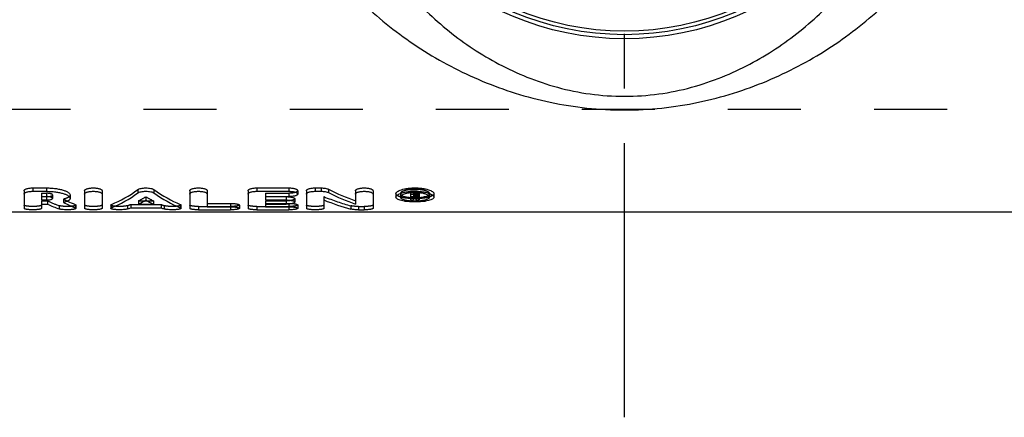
# Model space of a CAD drawing. Header units: millimetres. Extents: x 396 to 604, y 447 to 553.
# Tile 2 of 4: x 446 to 534, y 447 to 482. Entities that reach past the tile are written whole.
import ezdxf

# ---------------------------------------------------------------- set-up
doc = ezdxf.new("R2010")
doc.units = ezdxf.units.MM
doc.header["$LTSCALE"] = 65.185185
doc.linetypes.add('CENTER', pattern=[0.6, 0.375, -0.075, 0.075, -0.075])
doc.linetypes.add('HIDDEN', pattern=[0.2, 0.1, -0.1])
for name, color, linetype in [('ACHSEN_S', 7, 'CONTINUOUS'), ('KOERPER', 7, 'CONTINUOUS'), ('KONST.EL_MIT_GEO', 7, 'CONTINUOUS')]:
    doc.layers.add(name, color=color, linetype=linetype)

msp = doc.modelspace()

# ---------------------------------------------------------------- linework, layer by layer
at = {"layer": 'ACHSEN_S', "color": 2, "linetype": 'CENTER'}
msp.add_line((500, 447), (500, 553), dxfattribs=at)
at = {"layer": 'KOERPER', "color": 8, "linetype": 'HIDDEN'}
msp.add_line((404.941, 474.5), (595.059, 474.5), dxfattribs=at)
at = {"layer": 'KOERPER', "color": 7, "linetype": 'Continuous'}
msp.add_line((574, 465.3), (426, 465.3), dxfattribs=at)
at = {"layer": 'KONST.EL_MIT_GEO', "color": 8, "linetype": 'HIDDEN'}
for p, q in [((404.941, 474.5), (595.059, 474.5)), ((447.986, 466.985), (447.986, 466.686)), ((447.986, 466.985), (448.419, 466.985)), ((448.419, 466.985), (448.419, 466.686)), ((448.972, 466.831), (448.972, 466.532)), ((457.298, 466.671), (457.298, 466.373)), ((467.979, 466.985), (467.979, 466.686)), ((467.979, 466.985), (470.062, 466.985)), ((470.062, 466.985), (470.062, 466.686)), ((473.186, 466.683), (473.186, 466.385)), ((480.004, 466.948), (480.004, 466.649)), ((480.914, 467.215), (481.239, 467.215)), ((480.914, 467.215), (480.914, 467.017)), ((480.914, 466.7), (481.174, 466.7)), ((481.17, 466.602), (481.174, 466.602)), ((481.174, 467.137), (481.239, 467.137)), ((481.174, 467.137), (481.174, 466.837)), ((481.174, 466.979), (481.239, 466.979)), ((481.174, 466.905), (481.255, 466.905)), ((481.174, 466.68), (481.174, 466.607)), ((481.239, 467.215), (481.239, 467.036)), ((481.239, 466.916), (481.239, 466.837)), ((481.255, 466.905), (481.255, 466.607)), ((481.424, 466.7), (481.691, 466.7)), ((481.424, 466.7), (481.424, 466.403)), ((481.435, 467.079), (481.435, 466.78)), ((481.503, 466.929), (481.503, 466.63)), ((481.695, 467.079), (481.695, 467.018)), ((482.608, 466.948), (482.608, 466.649)), ((447.986, 466.31), (447.986, 466.013)), ((447.986, 466.31), (448.52, 466.31)), ((448.52, 466.31), (448.52, 466.013)), ((449.554, 465.88), (449.554, 465.583)), ((449.942, 466.458), (449.942, 466.16)), ((455.664, 465.882), (455.664, 465.586)), ((455.946, 465.994), (455.946, 465.698)), ((455.946, 465.994), (458.65, 465.994)), ((456.633, 466.31), (456.633, 466.013)), ((456.633, 466.31), (457.188, 466.31)), ((457.407, 466.31), (457.962, 466.31)), ((457.962, 466.31), (457.962, 466.013)), ((458.65, 465.994), (458.65, 465.698)), ((458.931, 465.882), (458.931, 465.586)), ((461.99, 465.807), (461.99, 465.51)), ((461.99, 465.807), (464.854, 465.807)), ((464.854, 465.784), (464.854, 465.51)), ((467.197, 465.807), (467.197, 465.51)), ((467.197, 465.807), (470.062, 465.807)), ((467.979, 466.31), (467.979, 466.013)), ((467.979, 466.31), (469.801, 466.31)), ((467.979, 466.08), (470.062, 466.08)), ((469.801, 466.31), (469.801, 466.013)), ((470.062, 466.08), (470.062, 466.023)), ((470.062, 465.784), (470.062, 465.51)), ((475.599, 465.866), (475.599, 465.569)), ((476.261, 465.807), (476.782, 465.807)), ((476.261, 465.807), (476.261, 465.51)), ((476.782, 465.807), (476.782, 465.51))]:
    msp.add_line(p, q, dxfattribs=at)
at = {"layer": 'KONST.EL_MIT_GEO', "color": 7, "linetype": 'Continuous'}
for p, q in [((447.205, 467.461), (447.205, 467.161)), ((447.205, 467.461), (448.419, 467.461)), ((448.419, 467.461), (448.419, 467.161)), ((467.197, 467.461), (467.197, 467.161)), ((467.197, 467.461), (470.062, 467.461)), ((470.062, 467.461), (470.062, 467.161)), ((472.405, 467.461), (472.926, 467.461)), ((472.405, 467.461), (472.405, 467.161)), ((472.926, 467.461), (472.926, 467.161)), ((446.424, 467.216), (446.424, 465.64)), ((447.205, 467.161), (448.419, 467.161)), ((447.986, 466.686), (447.986, 466.386)), ((447.986, 466.686), (448.419, 466.686)), ((447.986, 466.684), (448.419, 466.684)), ((448.419, 466.684), (448.419, 466.386)), ((450.534, 466.831), (450.534, 466.532)), ((451.825, 467.216), (451.825, 465.64)), ((453.387, 467.216), (453.387, 465.64)), ((456.583, 467.313), (456.583, 467.013)), ((458.013, 467.313), (458.013, 467.013)), ((461.209, 467.216), (461.209, 465.64)), ((462.771, 467.216), (462.771, 465.784)), ((466.416, 467.216), (466.416, 465.64)), ((467.197, 467.161), (470.062, 467.161)), ((467.979, 466.686), (467.979, 466.386)), ((467.979, 466.686), (470.062, 466.686)), ((467.979, 466.684), (469.801, 466.684)), ((469.801, 466.684), (469.801, 466.386)), ((470.843, 467.216), (470.843, 466.916)), ((471.624, 467.216), (471.624, 465.64)), ((472.405, 467.161), (472.926, 467.161)), ((473.588, 467.344), (473.588, 467.044)), ((476.001, 467.216), (476.001, 466.013)), ((477.563, 467.216), (477.563, 465.64)), ((479.612, 466.948), (479.612, 466.649)), ((479.612, 466.649), (479.613, 466.66)), ((480.005, 466.66), (480.004, 466.649)), ((480.914, 467.017), (480.914, 466.403)), ((480.914, 466.916), (481.239, 466.916)), ((481.174, 466.837), (481.239, 466.837)), ((481.174, 466.837), (481.174, 466.68)), ((481.174, 466.68), (481.239, 466.68)), ((481.174, 466.607), (481.255, 466.607)), ((481.174, 466.607), (481.174, 466.403)), ((481.239, 467.036), (481.239, 466.916)), ((481.239, 466.837), (481.239, 466.68)), ((481.248, 466.601), (481.255, 466.601)), ((481.255, 466.601), (481.26, 466.601)), ((481.435, 466.78), (481.435, 466.736)), ((481.693, 467.018), (481.691, 467.018)), ((481.691, 466.7), (481.691, 466.403)), ((481.695, 467.018), (481.695, 466.736)), ((482.608, 466.649), (482.607, 466.66)), ((483, 466.948), (483, 466.649)), ((483, 466.66), (483, 466.649)), ((447.986, 466.386), (448.419, 466.386)), ((447.986, 466.013), (447.986, 465.64)), ((447.986, 466.013), (448.52, 466.013)), ((450.97, 465.995), (450.97, 465.699)), ((451.043, 465.936), (451.043, 465.64)), ((454.168, 465.936), (454.168, 465.64)), ((454.234, 465.992), (454.234, 465.696)), ((455.946, 465.698), (458.65, 465.698)), ((456.633, 466.013), (457.962, 466.013)), ((457.188, 466.31), (457.407, 466.31)), ((460.361, 465.992), (460.361, 465.696)), ((460.428, 465.936), (460.428, 465.64)), ((462.771, 466.08), (464.854, 466.08)), ((462.771, 465.784), (464.854, 465.784)), ((464.854, 466.08), (464.854, 465.784)), ((465.635, 465.936), (465.635, 465.64)), ((467.979, 466.386), (469.801, 466.386)), ((467.979, 466.013), (467.979, 465.784)), ((467.979, 466.013), (469.801, 466.013)), ((467.979, 465.784), (470.062, 465.784)), ((470.062, 466.023), (470.062, 465.784)), ((470.582, 466.489), (470.582, 466.192)), ((470.843, 465.936), (470.843, 465.64)), ((473.186, 466.385), (473.186, 465.64)), ((480.914, 466.403), (481.174, 466.403)), ((481.424, 466.403), (481.691, 466.403)), ((461.99, 465.51), (464.854, 465.51)), ((467.197, 465.51), (470.062, 465.51)), ((476.261, 465.51), (476.782, 465.51))]:
    msp.add_line(p, q, dxfattribs=at)
for radius in [25.685, 25.319, 25]:
    msp.add_circle((500, 506.45), radius, dxfattribs=at)
for centre, radius, start, end in [((448.419, 468.822), 2.138, 270.00002, 270.55416), ((448.419, 468.803), 2.119, 270.55186, 271.80664), ((480.108, 466.649), 0.103, 180.01936, 186.5313), ((481.306, 471.75), 5.15, 268.53962, 269.35725), ((481.307, 462.93), 4.106, 88.21733, 88.38054), ((481.316, 463.12), 3.916, 84.50292, 88.26004), ((482.505, 466.649), 0.103, 353.4687, 359.98064)]:
    msp.add_arc(centre, radius, start, end, dxfattribs=at)
at = {"layer": 'KONST.EL_MIT_GEO', "color": 8, "linetype": 'HIDDEN'}
for centre, radius, start, end in [((481.292, 471.389), 4.788, 265.46915, 268.54108), ((481.418, 467.035), 0.0164, 356.80866, 359.99886)]:
    msp.add_arc(centre, radius, start, end, dxfattribs=at)
at = {"layer": 'KONST.EL_MIT_GEO', "color": 7, "linetype": 'Continuous'}
for centre, major_axis, ratio, start_param, end_param in [((453.752, 506.45), (3.485, 41.122), 0.432073, -2.921282, -2.790927), ((453.752, 506.45), (3.51, 41.422), 0.432073, -2.921475, -2.792073), ((460.844, 506.45), (-3.485, 41.122), 0.432073, -3.492258, -3.361903), ((460.844, 506.45), (-3.51, 41.422), 0.432073, -3.491113, -3.36171), ((477.67, 506.45), (-6.409, 40.965), 0.60788, -3.552917, -3.458462), ((477.67, 506.45), (-6.455, 41.264), 0.60788, -3.551753, -3.457991), ((482.376, 506.45), (-1.51, 41.449), 0.218689, -3.428917, -3.410437), ((482.643, 506.45), (-1.51, 41.449), 0.218689, -3.43096, -3.410437), ((482.643, 506.45), (-1.499, 41.149), 0.218689, -3.411881, -3.411196), ((449.765, 506.45), (-3.827, 41.413), 0.457482, -3.40536, -3.351808), ((451.488, 506.45), (-3.827, 41.413), 0.457482, -3.421023, -3.36774), ((451.488, 506.45), (-3.8, 41.113), 0.457482, -3.40279, -3.367936), ((455.459, 506.45), (3.51, 41.422), 0.432073, -2.936657, -2.921212), ((455.459, 506.45), (3.51, 41.422), 0.432073, -2.883481, -2.846912), ((459.137, 506.45), (-3.51, 41.422), 0.432073, -3.436273, -3.399705), ((459.137, 506.45), (-3.51, 41.422), 0.432073, -3.361973, -3.346528), ((475.828, 506.45), (-6.455, 41.264), 0.60788, -3.495669, -3.402345)]:
    msp.add_ellipse(centre, major_axis=major_axis, ratio=ratio, start_param=start_param, end_param=end_param, dxfattribs=at)
at = {"layer": 'KONST.EL_MIT_GEO', "color": 8, "linetype": 'HIDDEN'}
for centre, major_axis, ratio, start_param, end_param in [((455.459, 506.45), (3.485, 41.122), 0.432073, -2.88301, -2.846174), ((459.137, 506.45), (-3.485, 41.122), 0.432073, -3.437012, -3.400175), ((475.828, 506.45), (-6.409, 40.965), 0.60788, -3.496417, -3.40241), ((482.376, 506.45), (-1.499, 41.149), 0.218689, -3.429813, -3.411196), ((482.643, 506.45), (-1.499, 41.149), 0.218689, 2.851314, 2.871304), ((449.765, 506.45), (-3.8, 41.113), 0.457482, -3.40583, -3.351888), ((451.488, 506.45), (-3.8, 41.113), 0.457482, -3.421609, -3.40279), ((455.459, 506.45), (3.485, 41.122), 0.432073, -2.936575, -2.921018), ((459.137, 506.45), (-3.485, 41.122), 0.432073, -3.362168, -3.34661)]:
    msp.add_ellipse(centre, major_axis=major_axis, ratio=ratio, start_param=start_param, end_param=end_param, dxfattribs=at)
at = {"layer": 'KONST.EL_MIT_GEO', "color": 7, "linetype": 'Continuous'}
for points, knots in [([(466.706, 506.45), (466.706, 505.33), (466.834, 503.096), (467.402, 499.806), (468.32, 496.634), (469.556, 493.623), (471.073, 490.8), (472.834, 488.181), (474.809, 485.774), (477.689, 482.856), (481.755, 479.708), (486.331, 477.3), (490.268, 475.863), (493.4, 475.045), (496.661, 474.532), (500, 474.356), (503.339, 474.532), (506.6, 475.045), (509.732, 475.863), (513.669, 477.3), (518.245, 479.708), (522.311, 482.856), (525.191, 485.774), (527.166, 488.181), (528.927, 490.8), (530.444, 493.623), (531.68, 496.634), (532.598, 499.806), (533.166, 503.096), (533.294, 505.33), (533.294, 506.45)], [0, 0, 0, 0, 0.032871, 0.065534, 0.097821, 0.12963, 0.160928, 0.19174, 0.222138, 0.252227, 0.311958, 0.372303, 0.403221, 0.434842, 0.467181, 0.5, 0.532819, 0.565158, 0.596779, 0.627697, 0.688042, 0.747773, 0.777862, 0.80826, 0.839072, 0.87037, 0.902179, 0.934466, 0.967129, 1, 1, 1, 1]), ([(472.596, 506.45), (472.596, 505.421), (472.693, 503.37), (473.121, 500.344), (473.816, 497.415), (475.052, 493.735), (477.13, 489.504), (480.373, 485.06), (484.251, 481.318), (487.998, 478.831), (491.315, 477.288), (494.038, 476.372), (496.956, 475.773), (500, 475.563), (503.044, 475.773), (505.962, 476.372), (508.685, 477.288), (512.002, 478.831), (515.749, 481.318), (519.627, 485.06), (522.87, 489.504), (524.948, 493.735), (526.184, 497.415), (526.879, 500.344), (527.307, 503.37), (527.404, 505.421), (527.404, 506.45)], [0, 0, 0, 0, 0.033902, 0.067502, 0.100551, 0.132895, 0.195234, 0.254958, 0.313233, 0.371867, 0.402145, 0.433538, 0.466263, 0.5, 0.533737, 0.566462, 0.597855, 0.628133, 0.686767, 0.745042, 0.804766, 0.867105, 0.899449, 0.932498, 0.966098, 1, 1, 1, 1]), ([(446.424, 467.216), (446.424, 467.232), (446.434, 467.258), (446.458, 467.287), (446.495, 467.319), (446.56, 467.355), (446.657, 467.391), (446.774, 467.421), (446.908, 467.444), (447.054, 467.458), (447.154, 467.461), (447.205, 467.461)], [0, 0, 0, 0, 0.056794, 0.091001, 0.130537, 0.22727, 0.34786, 0.489991, 0.649645, 0.821637, 1, 1, 1, 1]), ([(448.419, 467.461), (448.557, 467.461), (448.829, 467.453), (449.223, 467.415), (449.585, 467.354), (449.86, 467.285), (450.053, 467.22), (450.176, 467.17), (450.283, 467.117), (450.422, 467.032), (450.534, 466.924), (450.534, 466.831)], [0, 0, 0, 0, 0.180555, 0.354675, 0.516305, 0.660119, 0.72398, 0.781892, 0.833559, 0.878843, 1, 1, 1, 1]), ([(451.825, 467.216), (451.825, 467.232), (451.834, 467.258), (451.858, 467.287), (451.896, 467.319), (451.96, 467.355), (452.057, 467.391), (452.174, 467.421), (452.309, 467.444), (452.454, 467.458), (452.606, 467.463), (452.757, 467.458), (452.903, 467.444), (453.037, 467.421), (453.154, 467.391), (453.251, 467.355), (453.316, 467.319), (453.353, 467.287), (453.377, 467.258), (453.387, 467.232), (453.387, 467.216)], [0, 0, 0, 0, 0.028397, 0.045501, 0.065269, 0.113635, 0.17393, 0.244996, 0.324822, 0.410818, 0.5, 0.589182, 0.675178, 0.755004, 0.82607, 0.886365, 0.934731, 0.954499, 0.971603, 1, 1, 1, 1]), ([(456.583, 467.313), (456.599, 467.325), (456.638, 467.347), (456.733, 467.387), (456.88, 467.426), (457.08, 467.455), (457.298, 467.465), (457.516, 467.455), (457.716, 467.426), (457.863, 467.387), (457.958, 467.347), (457.996, 467.325), (458.013, 467.313)], [0, 0, 0, 0, 0.041295, 0.090154, 0.208544, 0.34849, 0.5, 0.65151, 0.791456, 0.909846, 0.958705, 1, 1, 1, 1]), ([(461.209, 467.216), (461.209, 467.232), (461.218, 467.258), (461.242, 467.287), (461.28, 467.319), (461.345, 467.355), (461.441, 467.391), (461.559, 467.421), (461.693, 467.444), (461.838, 467.458), (461.99, 467.463), (462.141, 467.458), (462.287, 467.444), (462.421, 467.421), (462.539, 467.391), (462.635, 467.355), (462.7, 467.319), (462.737, 467.287), (462.761, 467.258), (462.771, 467.232), (462.771, 467.216)], [0, 0, 0, 0, 0.028397, 0.045501, 0.065269, 0.113635, 0.17393, 0.244996, 0.324822, 0.410818, 0.5, 0.589182, 0.675178, 0.755004, 0.82607, 0.886365, 0.934731, 0.954499, 0.971603, 1, 1, 1, 1]), ([(466.416, 467.216), (466.416, 467.232), (466.426, 467.258), (466.45, 467.287), (466.487, 467.319), (466.552, 467.355), (466.649, 467.391), (466.766, 467.421), (466.9, 467.444), (467.046, 467.458), (467.146, 467.461), (467.197, 467.461)], [0, 0, 0, 0, 0.056794, 0.091001, 0.130537, 0.22727, 0.34786, 0.489991, 0.649645, 0.821637, 1, 1, 1, 1]), ([(470.062, 467.461), (470.113, 467.461), (470.213, 467.458), (470.359, 467.444), (470.493, 467.421), (470.61, 467.391), (470.707, 467.355), (470.772, 467.319), (470.809, 467.287), (470.833, 467.258), (470.843, 467.232), (470.843, 467.216)], [0, 0, 0, 0, 0.178364, 0.350356, 0.51001, 0.652141, 0.772731, 0.869463, 0.908999, 0.943207, 1, 1, 1, 1]), ([(471.624, 467.216), (471.624, 467.232), (471.634, 467.258), (471.658, 467.287), (471.695, 467.319), (471.76, 467.355), (471.856, 467.391), (471.974, 467.421), (472.108, 467.444), (472.253, 467.458), (472.354, 467.461), (472.405, 467.461)], [0, 0, 0, 0, 0.056794, 0.091001, 0.130537, 0.22727, 0.34786, 0.489991, 0.649645, 0.821637, 1, 1, 1, 1]), ([(472.926, 467.461), (472.991, 467.461), (473.118, 467.456), (473.299, 467.434), (473.455, 467.398), (473.548, 467.364), (473.588, 467.344)], [0, 0, 0, 0, 0.289893, 0.562776, 0.803405, 1, 1, 1, 1]), ([(476.001, 467.216), (476.001, 467.232), (476.01, 467.258), (476.034, 467.287), (476.072, 467.319), (476.137, 467.355), (476.233, 467.391), (476.351, 467.421), (476.485, 467.444), (476.63, 467.458), (476.782, 467.463), (476.933, 467.458), (477.079, 467.444), (477.213, 467.421), (477.331, 467.391), (477.427, 467.355), (477.492, 467.319), (477.529, 467.287), (477.553, 467.258), (477.563, 467.232), (477.563, 467.216)], [0, 0, 0, 0, 0.028397, 0.045501, 0.065269, 0.113635, 0.17393, 0.244996, 0.324822, 0.410818, 0.5, 0.589182, 0.675178, 0.755004, 0.82607, 0.886365, 0.934731, 0.954499, 0.971603, 1, 1, 1, 1]), ([(479.612, 466.948), (479.612, 466.964), (479.618, 466.997), (479.644, 467.046), (479.686, 467.093), (479.767, 467.159), (479.908, 467.234), (480.117, 467.311), (480.372, 467.375), (480.662, 467.424), (480.978, 467.455), (481.306, 467.465), (481.634, 467.455), (481.95, 467.424), (482.24, 467.375), (482.495, 467.311), (482.704, 467.234), (482.845, 467.159), (482.926, 467.093), (482.968, 467.046), (482.994, 466.997), (483, 466.964), (483, 466.948)], [0, 0, 0, 0, 0.012891, 0.027227, 0.043902, 0.063421, 0.111681, 0.172181, 0.243609, 0.323872, 0.410337, 0.5, 0.589663, 0.676128, 0.756391, 0.827819, 0.888319, 0.936579, 0.956098, 0.972773, 0.987109, 1, 1, 1, 1]), ([(446.424, 466.916), (446.424, 466.932), (446.434, 466.958), (446.458, 466.987), (446.495, 467.019), (446.56, 467.055), (446.657, 467.091), (446.774, 467.121), (446.908, 467.144), (447.054, 467.158), (447.154, 467.161), (447.205, 467.161)], [0, 0, 0, 0, 0.056642, 0.090795, 0.130293, 0.226994, 0.347597, 0.489772, 0.64949, 0.821557, 1, 1, 1, 1]), ([(448.419, 467.161), (448.557, 467.161), (448.829, 467.152), (449.222, 467.114), (449.585, 467.054), (449.86, 466.985), (450.053, 466.92), (450.176, 466.871), (450.283, 466.818), (450.422, 466.733), (450.534, 466.625), (450.534, 466.532)], [0, 0, 0, 0, 0.180625, 0.354809, 0.516494, 0.660343, 0.724213, 0.782125, 0.833783, 0.879047, 1, 1, 1, 1]), ([(448.972, 466.532), (448.972, 466.556), (448.943, 466.584), (448.906, 466.605), (448.867, 466.623), (448.807, 466.643), (448.723, 466.661), (448.593, 466.681), (448.49, 466.686), (448.419, 466.686)], [0, 0, 0, 0, 0.119578, 0.164458, 0.215819, 0.337287, 0.481342, 0.643603, 1, 1, 1, 1]), ([(451.825, 466.916), (451.825, 466.932), (451.834, 466.958), (451.858, 466.987), (451.896, 467.019), (451.96, 467.055), (452.057, 467.091), (452.175, 467.121), (452.309, 467.144), (452.454, 467.158), (452.606, 467.163), (452.757, 467.158), (452.903, 467.144), (453.037, 467.121), (453.154, 467.091), (453.251, 467.055), (453.316, 467.019), (453.353, 466.987), (453.377, 466.958), (453.387, 466.932), (453.387, 466.916)], [0, 0, 0, 0, 0.028321, 0.045397, 0.065146, 0.113497, 0.173798, 0.244886, 0.324745, 0.410778, 0.5, 0.589222, 0.675255, 0.755114, 0.826202, 0.886503, 0.934854, 0.954603, 0.971679, 1, 1, 1, 1]), ([(456.583, 467.013), (456.599, 467.025), (456.638, 467.047), (456.733, 467.087), (456.88, 467.126), (457.08, 467.154), (457.298, 467.164), (457.516, 467.154), (457.716, 467.126), (457.863, 467.087), (457.958, 467.047), (457.996, 467.025), (458.013, 467.013)], [0, 0, 0, 0, 0.041268, 0.090113, 0.208502, 0.348466, 0.5, 0.651534, 0.791498, 0.909887, 0.958732, 1, 1, 1, 1]), ([(461.209, 466.916), (461.209, 466.932), (461.218, 466.958), (461.242, 466.987), (461.28, 467.019), (461.345, 467.055), (461.441, 467.091), (461.559, 467.121), (461.693, 467.144), (461.838, 467.158), (461.99, 467.163), (462.141, 467.158), (462.287, 467.144), (462.421, 467.121), (462.538, 467.091), (462.635, 467.055), (462.7, 467.019), (462.737, 466.987), (462.761, 466.958), (462.771, 466.932), (462.771, 466.916)], [0, 0, 0, 0, 0.028321, 0.045397, 0.065146, 0.113497, 0.173798, 0.244886, 0.324745, 0.410778, 0.5, 0.589222, 0.675255, 0.755114, 0.826202, 0.886503, 0.934854, 0.954603, 0.971679, 1, 1, 1, 1]), ([(466.416, 466.916), (466.416, 466.932), (466.426, 466.958), (466.45, 466.987), (466.487, 467.019), (466.552, 467.055), (466.649, 467.091), (466.766, 467.121), (466.9, 467.144), (467.046, 467.158), (467.146, 467.161), (467.197, 467.161)], [0, 0, 0, 0, 0.056642, 0.090795, 0.130293, 0.226994, 0.347597, 0.489772, 0.64949, 0.821557, 1, 1, 1, 1]), ([(469.801, 466.684), (469.823, 466.684), (469.909, 466.683), (469.995, 466.678), (470.059, 466.673)], [0, 0, 0, 0, 0.25425, 1, 1, 1, 1]), ([(470.059, 466.673), (470.096, 466.669), (470.167, 466.661), (470.268, 466.645), (470.358, 466.625), (470.435, 466.603), (470.497, 466.578), (470.543, 466.551), (470.573, 466.523), (470.582, 466.5), (470.582, 466.489)], [0, 0, 0, 0, 0.192622, 0.371028, 0.531483, 0.670868, 0.786911, 0.87862, 0.947397, 1, 1, 1, 1]), ([(470.062, 467.161), (470.113, 467.161), (470.213, 467.158), (470.359, 467.144), (470.493, 467.121), (470.61, 467.091), (470.707, 467.055), (470.772, 467.019), (470.809, 466.987), (470.833, 466.958), (470.843, 466.932), (470.843, 466.916)], [0, 0, 0, 0, 0.178444, 0.350511, 0.510229, 0.652404, 0.773007, 0.869708, 0.909205, 0.943359, 1, 1, 1, 1]), ([(470.843, 466.916), (470.843, 466.908), (470.84, 466.892), (470.828, 466.869), (470.809, 466.846), (470.772, 466.816), (470.707, 466.782), (470.61, 466.749), (470.492, 466.722), (470.358, 466.701), (470.213, 466.689), (470.113, 466.686), (470.062, 466.686)], [0, 0, 0, 0, 0.027318, 0.056895, 0.090607, 0.129627, 0.225526, 0.345743, 0.48798, 0.648113, 0.820818, 1, 1, 1, 1]), ([(471.624, 466.916), (471.624, 466.932), (471.634, 466.958), (471.658, 466.987), (471.695, 467.019), (471.76, 467.055), (471.856, 467.091), (471.974, 467.121), (472.108, 467.144), (472.253, 467.158), (472.354, 467.161), (472.405, 467.161)], [0, 0, 0, 0, 0.056642, 0.090795, 0.130293, 0.226994, 0.347597, 0.489772, 0.64949, 0.821557, 1, 1, 1, 1]), ([(472.926, 467.161), (472.991, 467.161), (473.118, 467.156), (473.299, 467.133), (473.455, 467.098), (473.548, 467.064), (473.588, 467.044)], [0, 0, 0, 0, 0.289924, 0.562829, 0.803457, 1, 1, 1, 1]), ([(476.001, 466.916), (476.001, 466.932), (476.01, 466.958), (476.034, 466.987), (476.072, 467.019), (476.137, 467.055), (476.233, 467.091), (476.351, 467.121), (476.485, 467.144), (476.63, 467.158), (476.782, 467.163), (476.933, 467.158), (477.079, 467.144), (477.213, 467.121), (477.33, 467.091), (477.427, 467.055), (477.492, 467.019), (477.529, 466.987), (477.553, 466.958), (477.563, 466.932), (477.563, 466.916)], [0, 0, 0, 0, 0.028321, 0.045397, 0.065146, 0.113497, 0.173798, 0.244886, 0.324745, 0.410778, 0.5, 0.589222, 0.675255, 0.755114, 0.826202, 0.886503, 0.934854, 0.954603, 0.971679, 1, 1, 1, 1]), ([(483, 466.649), (483, 466.633), (482.994, 466.6), (482.968, 466.554), (482.926, 466.51), (482.845, 466.45), (482.703, 466.386), (482.493, 466.323), (482.239, 466.272), (481.839, 466.221), (481.306, 466.197), (480.773, 466.221), (480.373, 466.272), (480.119, 466.323), (479.909, 466.386), (479.768, 466.45), (479.686, 466.51), (479.644, 466.554), (479.618, 466.6), (479.612, 466.633), (479.612, 466.649)], [0, 0, 0, 0, 0.012815, 0.026805, 0.043004, 0.062027, 0.109507, 0.1697, 0.241314, 0.322155, 0.5, 0.677845, 0.758686, 0.8303, 0.890493, 0.937973, 0.956996, 0.973195, 0.987185, 1, 1, 1, 1]), ([(479.613, 466.66), (479.614, 466.675), (479.623, 466.709), (479.651, 466.756), (479.695, 466.802), (479.779, 466.866), (479.921, 466.94), (480.13, 467.015), (480.383, 467.077), (480.671, 467.125), (480.982, 467.154), (481.306, 467.164), (481.63, 467.154), (481.941, 467.125), (482.229, 467.077), (482.482, 467.015), (482.691, 466.94), (482.833, 466.866), (482.917, 466.802), (482.961, 466.756), (482.99, 466.709), (482.998, 466.675), (483, 466.66)], [0, 0, 0, 0, 0.012966, 0.027571, 0.044595, 0.064464, 0.113274, 0.174006, 0.245334, 0.325203, 0.41106, 0.5, 0.58894, 0.674797, 0.754666, 0.825994, 0.886726, 0.935536, 0.955405, 0.972429, 0.987034, 1, 1, 1, 1]), ([(481.423, 467.034), (481.334, 467.037), (481.159, 467.036), (480.902, 467.019), (480.662, 466.986), (480.449, 466.94), (480.271, 466.883), (480.15, 466.825), (480.078, 466.774), (480.04, 466.738), (480.014, 466.7), (480.006, 466.673), (480.005, 466.66)], [0, 0, 0, 0, 0.174279, 0.344779, 0.505002, 0.649102, 0.772279, 0.871258, 0.911375, 0.945529, 0.97454, 1, 1, 1, 1]), ([(480.005, 466.637), (480.011, 466.58), (480.084, 466.519), (480.173, 466.473), (480.267, 466.433), (480.408, 466.392), (480.602, 466.353), (480.822, 466.324), (481.059, 466.307), (481.306, 466.301), (481.553, 466.307), (481.791, 466.324), (482.01, 466.353), (482.204, 466.392), (482.345, 466.433), (482.439, 466.473), (482.529, 466.519), (482.601, 466.58), (482.607, 466.637)], [0, 0, 0, 0, 0.061987, 0.084747, 0.110634, 0.171454, 0.243168, 0.323651, 0.410255, 0.5, 0.589745, 0.676349, 0.756832, 0.828546, 0.889366, 0.915253, 0.938013, 1, 1, 1, 1]), ([(480.117, 466.801), (480.16, 466.775), (480.266, 466.73), (480.449, 466.679), (480.67, 466.64), (480.83, 466.623), (480.914, 466.616)], [0, 0, 0, 0, 0.183542, 0.416397, 0.691952, 1, 1, 1, 1]), ([(481.239, 466.916), (481.298, 466.916), (481.383, 466.911), (481.491, 466.894), (481.559, 466.877), (481.616, 466.857), (481.658, 466.835), (481.687, 466.81), (481.695, 466.789), (481.695, 466.78)], [0, 0, 0, 0, 0.352355, 0.512886, 0.655604, 0.776345, 0.872641, 0.944956, 1, 1, 1, 1]), ([(481.435, 466.78), (481.435, 466.789), (481.422, 466.802), (481.401, 466.813), (481.376, 466.821), (481.347, 466.828), (481.301, 466.835), (481.265, 466.837), (481.239, 466.837)], [0, 0, 0, 0, 0.124073, 0.220586, 0.341701, 0.484946, 0.64613, 1, 1, 1, 1]), ([(481.239, 466.68), (481.265, 466.68), (481.301, 466.682), (481.347, 466.689), (481.376, 466.696), (481.401, 466.704), (481.422, 466.714), (481.435, 466.727), (481.435, 466.736)], [0, 0, 0, 0, 0.354796, 0.516324, 0.659762, 0.780859, 0.877102, 1, 1, 1, 1]), ([(481.695, 466.736), (481.695, 466.71), (481.658, 466.682), (481.616, 466.662), (481.569, 466.645), (481.53, 466.636), (481.503, 466.63)], [0, 0, 0, 0, 0.344624, 0.479654, 0.634744, 1, 1, 1, 1]), ([(481.691, 466.615), (481.776, 466.622), (481.937, 466.639), (482.16, 466.679), (482.345, 466.729), (482.452, 466.775), (482.495, 466.801)], [0, 0, 0, 0, 0.308085, 0.583762, 0.816647, 1, 1, 1, 1]), ([(482.607, 466.66), (482.605, 466.68), (482.587, 466.724), (482.531, 466.78), (482.448, 466.833), (482.338, 466.882), (482.205, 466.927), (482.05, 466.965), (481.877, 466.997), (481.756, 467.012), (481.693, 467.018)], [0, 0, 0, 0, 0.05948, 0.134319, 0.229756, 0.346966, 0.485063, 0.641966, 0.814781, 1, 1, 1, 1]), ([(448.419, 466.386), (448.489, 466.386), (448.621, 466.392), (448.776, 466.417), (448.875, 466.447), (448.921, 466.469), (448.948, 466.488), (448.965, 466.505), (448.972, 466.522), (448.972, 466.532)], [0, 0, 0, 0, 0.356268, 0.661763, 0.782606, 0.877908, 0.915982, 0.948221, 1, 1, 1, 1]), ([(450.534, 466.532), (450.534, 466.514), (450.527, 466.475), (450.496, 466.421), (450.446, 466.37), (450.378, 466.322), (450.293, 466.276), (450.148, 466.216), (450.027, 466.181), (449.942, 466.16)], [0, 0, 0, 0, 0.074668, 0.156256, 0.251043, 0.362779, 0.493313, 0.643264, 1, 1, 1, 1]), ([(450.97, 465.995), (450.981, 465.991), (451, 465.982), (451.027, 465.966), (451.043, 465.948), (451.043, 465.936)], [0, 0, 0, 0, 0.357901, 0.6382, 1, 1, 1, 1]), ([(450.97, 465.699), (450.981, 465.695), (451, 465.686), (451.027, 465.67), (451.043, 465.652), (451.043, 465.64)], [0, 0, 0, 0, 0.357969, 0.638291, 1, 1, 1, 1]), ([(454.168, 465.936), (454.168, 465.947), (454.182, 465.965), (454.207, 465.98), (454.224, 465.988), (454.234, 465.992)], [0, 0, 0, 0, 0.36724, 0.645939, 1, 1, 1, 1]), ([(454.168, 465.64), (454.168, 465.651), (454.182, 465.668), (454.207, 465.684), (454.224, 465.692), (454.234, 465.696)], [0, 0, 0, 0, 0.367149, 0.64587, 1, 1, 1, 1]), ([(460.361, 465.992), (460.371, 465.988), (460.389, 465.98), (460.413, 465.965), (460.428, 465.947), (460.428, 465.936)], [0, 0, 0, 0, 0.354061, 0.63276, 1, 1, 1, 1]), ([(460.361, 465.696), (460.371, 465.692), (460.389, 465.684), (460.413, 465.668), (460.428, 465.651), (460.428, 465.64)], [0, 0, 0, 0, 0.35413, 0.632851, 1, 1, 1, 1]), ([(464.854, 466.08), (464.905, 466.08), (465.005, 466.078), (465.149, 466.07), (465.283, 466.057), (465.4, 466.039), (465.485, 466.02), (465.541, 466.003), (465.574, 465.991), (465.6, 465.978), (465.623, 465.963), (465.635, 465.946), (465.635, 465.936)], [0, 0, 0, 0, 0.187389, 0.367841, 0.534714, 0.681954, 0.804406, 0.855091, 0.898288, 0.933878, 0.962055, 1, 1, 1, 1]), ([(464.854, 465.784), (464.905, 465.784), (465.005, 465.782), (465.149, 465.774), (465.283, 465.76), (465.4, 465.742), (465.485, 465.724), (465.541, 465.707), (465.574, 465.695), (465.6, 465.681), (465.623, 465.667), (465.635, 465.65), (465.635, 465.64)], [0, 0, 0, 0, 0.187401, 0.367863, 0.534745, 0.681991, 0.804445, 0.855128, 0.898322, 0.933907, 0.962077, 1, 1, 1, 1]), ([(469.801, 466.386), (469.852, 466.386), (469.952, 466.384), (470.097, 466.372), (470.231, 466.355), (470.348, 466.331), (470.445, 466.302), (470.51, 466.274), (470.548, 466.249), (470.567, 466.23), (470.579, 466.212), (470.582, 466.198), (470.582, 466.192)], [0, 0, 0, 0, 0.182865, 0.359087, 0.522356, 0.667021, 0.788441, 0.883479, 0.920871, 0.951899, 0.977592, 1, 1, 1, 1]), ([(470.582, 466.192), (470.582, 466.161), (470.539, 466.128), (470.489, 466.105), (470.433, 466.083), (470.348, 466.061), (470.231, 466.04), (470.097, 466.024), (469.952, 466.015), (469.852, 466.013), (469.801, 466.013)], [0, 0, 0, 0, 0.111103, 0.155106, 0.206031, 0.327761, 0.473246, 0.637749, 0.815484, 1, 1, 1, 1]), ([(470.062, 465.784), (470.112, 465.784), (470.212, 465.782), (470.357, 465.774), (470.49, 465.76), (470.608, 465.742), (470.692, 465.724), (470.749, 465.707), (470.781, 465.695), (470.808, 465.681), (470.83, 465.667), (470.843, 465.65), (470.843, 465.64)], [0, 0, 0, 0, 0.187401, 0.367863, 0.534745, 0.681991, 0.804445, 0.855128, 0.898322, 0.933907, 0.962077, 1, 1, 1, 1]), ([(470.371, 466.068), (470.405, 466.065), (470.469, 466.059), (470.561, 466.046), (470.642, 466.032), (470.71, 466.015), (470.766, 465.998), (470.802, 465.981), (470.824, 465.967), (470.837, 465.955), (470.843, 465.943), (470.843, 465.936)], [0, 0, 0, 0, 0.200679, 0.384886, 0.549023, 0.690024, 0.805533, 0.894249, 0.928724, 0.957114, 1, 1, 1, 1]), ([(447.986, 465.64), (447.986, 465.635), (447.983, 465.625), (447.971, 465.612), (447.951, 465.599), (447.925, 465.587), (447.892, 465.576), (447.836, 465.561), (447.751, 465.545), (447.634, 465.53), (447.501, 465.519), (447.356, 465.512), (447.205, 465.51), (447.055, 465.512), (446.91, 465.519), (446.777, 465.53), (446.659, 465.545), (446.574, 465.561), (446.518, 465.576), (446.485, 465.587), (446.459, 465.599), (446.44, 465.612), (446.427, 465.625), (446.424, 465.635), (446.424, 465.64)], [0, 0, 0, 0, 0.008541, 0.01917, 0.033062, 0.050666, 0.072097, 0.097305, 0.158376, 0.231995, 0.315565, 0.406023, 0.5, 0.593977, 0.684435, 0.768005, 0.841624, 0.902695, 0.927903, 0.949334, 0.966938, 0.98083, 0.991459, 1, 1, 1, 1]), ([(451.043, 465.64), (451.043, 465.631), (451.035, 465.618), (451.018, 465.605), (450.989, 465.589), (450.94, 465.572), (450.866, 465.555), (450.776, 465.54), (450.671, 465.528), (450.555, 465.519), (450.386, 465.51), (450.172, 465.509), (449.929, 465.52), (449.746, 465.539), (449.625, 465.562), (449.576, 465.576), (449.554, 465.583)], [0, 0, 0, 0, 0.016646, 0.028265, 0.042714, 0.080588, 0.130287, 0.190816, 0.260674, 0.33801, 0.420713, 0.592969, 0.758455, 0.899026, 0.955174, 1, 1, 1, 1]), ([(453.387, 465.64), (453.387, 465.635), (453.384, 465.625), (453.371, 465.612), (453.352, 465.599), (453.326, 465.587), (453.293, 465.576), (453.237, 465.561), (453.152, 465.545), (453.034, 465.53), (452.901, 465.519), (452.756, 465.512), (452.606, 465.51), (452.455, 465.512), (452.31, 465.519), (452.177, 465.53), (452.06, 465.545), (451.975, 465.561), (451.919, 465.576), (451.886, 465.587), (451.86, 465.599), (451.84, 465.612), (451.828, 465.625), (451.825, 465.635), (451.825, 465.64)], [0, 0, 0, 0, 0.008541, 0.01917, 0.033062, 0.050666, 0.072097, 0.097305, 0.158376, 0.231995, 0.315565, 0.406023, 0.5, 0.593977, 0.684435, 0.768005, 0.841624, 0.902695, 0.927903, 0.949334, 0.966938, 0.98083, 0.991459, 1, 1, 1, 1]), ([(455.664, 465.586), (455.643, 465.578), (455.595, 465.564), (455.476, 465.54), (455.293, 465.52), (455.049, 465.509), (454.834, 465.51), (454.664, 465.518), (454.546, 465.527), (454.44, 465.54), (454.348, 465.554), (454.273, 465.572), (454.224, 465.589), (454.194, 465.605), (454.177, 465.617), (454.168, 465.631), (454.168, 465.64)], [0, 0, 0, 0, 0.043481, 0.098535, 0.237778, 0.403033, 0.575908, 0.659123, 0.737037, 0.807489, 0.868576, 0.918753, 0.95699, 0.971568, 0.983278, 1, 1, 1, 1]), ([(460.428, 465.64), (460.428, 465.631), (460.419, 465.617), (460.401, 465.605), (460.372, 465.589), (460.322, 465.572), (460.248, 465.554), (460.156, 465.54), (460.05, 465.527), (459.932, 465.518), (459.761, 465.51), (459.546, 465.509), (459.303, 465.52), (459.12, 465.54), (459.001, 465.564), (458.952, 465.578), (458.931, 465.586)], [0, 0, 0, 0, 0.016722, 0.028432, 0.04301, 0.081247, 0.131424, 0.192511, 0.262963, 0.340877, 0.424092, 0.596967, 0.762222, 0.901465, 0.956519, 1, 1, 1, 1]), ([(461.99, 465.51), (461.939, 465.51), (461.839, 465.512), (461.695, 465.519), (461.561, 465.53), (461.444, 465.545), (461.359, 465.561), (461.303, 465.576), (461.27, 465.587), (461.244, 465.599), (461.225, 465.612), (461.212, 465.625), (461.209, 465.635), (461.209, 465.64)], [0, 0, 0, 0, 0.187955, 0.36887, 0.53601, 0.683248, 0.80539, 0.855805, 0.898668, 0.933877, 0.96166, 0.982919, 1, 1, 1, 1]), ([(465.635, 465.64), (465.635, 465.635), (465.632, 465.625), (465.619, 465.612), (465.6, 465.599), (465.574, 465.587), (465.541, 465.576), (465.485, 465.561), (465.4, 465.545), (465.283, 465.53), (465.149, 465.519), (465.005, 465.512), (464.905, 465.51), (464.854, 465.51)], [0, 0, 0, 0, 0.017081, 0.03834, 0.066123, 0.101332, 0.144195, 0.19461, 0.316752, 0.46399, 0.63113, 0.812045, 1, 1, 1, 1]), ([(467.197, 465.51), (467.147, 465.51), (467.047, 465.512), (466.902, 465.519), (466.769, 465.53), (466.652, 465.545), (466.567, 465.561), (466.51, 465.576), (466.477, 465.587), (466.451, 465.599), (466.432, 465.612), (466.42, 465.625), (466.416, 465.635), (466.416, 465.64)], [0, 0, 0, 0, 0.187955, 0.36887, 0.53601, 0.683248, 0.80539, 0.855805, 0.898668, 0.933877, 0.96166, 0.982919, 1, 1, 1, 1]), ([(470.843, 465.64), (470.843, 465.635), (470.839, 465.625), (470.827, 465.612), (470.808, 465.599), (470.781, 465.587), (470.749, 465.576), (470.692, 465.561), (470.607, 465.545), (470.49, 465.53), (470.357, 465.519), (470.212, 465.512), (470.112, 465.51), (470.062, 465.51)], [0, 0, 0, 0, 0.017081, 0.03834, 0.066123, 0.101332, 0.144195, 0.19461, 0.316752, 0.46399, 0.63113, 0.812045, 1, 1, 1, 1]), ([(473.186, 465.64), (473.186, 465.635), (473.183, 465.625), (473.17, 465.612), (473.151, 465.599), (473.125, 465.587), (473.092, 465.576), (473.036, 465.561), (472.951, 465.545), (472.834, 465.53), (472.7, 465.519), (472.555, 465.512), (472.405, 465.51), (472.254, 465.512), (472.11, 465.519), (471.976, 465.53), (471.859, 465.545), (471.774, 465.561), (471.718, 465.576), (471.685, 465.587), (471.659, 465.599), (471.64, 465.612), (471.627, 465.625), (471.624, 465.635), (471.624, 465.64)], [0, 0, 0, 0, 0.008541, 0.01917, 0.033062, 0.050666, 0.072097, 0.097305, 0.158376, 0.231995, 0.315565, 0.406023, 0.5, 0.593977, 0.684435, 0.768005, 0.841624, 0.902695, 0.927903, 0.949334, 0.966938, 0.98083, 0.991459, 1, 1, 1, 1]), ([(476.261, 465.51), (476.135, 465.51), (475.955, 465.516), (475.734, 465.541), (475.64, 465.559), (475.599, 465.569)], [0, 0, 0, 0, 0.568826, 0.809085, 1, 1, 1, 1]), ([(477.563, 465.64), (477.563, 465.635), (477.56, 465.625), (477.547, 465.612), (477.528, 465.599), (477.502, 465.587), (477.469, 465.576), (477.413, 465.561), (477.328, 465.545), (477.211, 465.53), (477.077, 465.519), (476.932, 465.512), (476.833, 465.51), (476.782, 465.51)], [0, 0, 0, 0, 0.017081, 0.03834, 0.066123, 0.101332, 0.144195, 0.19461, 0.316752, 0.46399, 0.63113, 0.812045, 1, 1, 1, 1])]:
    msp.add_open_spline(points, degree=3, knots=knots, dxfattribs=at)
at = {"layer": 'KONST.EL_MIT_GEO', "color": 8, "linetype": 'HIDDEN'}
for points, knots in [([(448.972, 466.831), (448.972, 466.855), (448.943, 466.882), (448.906, 466.903), (448.867, 466.922), (448.807, 466.941), (448.723, 466.96), (448.593, 466.98), (448.49, 466.985), (448.419, 466.985)], [0, 0, 0, 0, 0.119772, 0.164668, 0.216036, 0.337493, 0.481513, 0.643724, 1, 1, 1, 1]), ([(448.486, 466.685), (448.518, 466.686), (448.582, 466.69), (448.674, 466.699), (448.757, 466.713), (448.83, 466.731), (448.889, 466.751), (448.934, 466.774), (448.963, 466.8), (448.972, 466.821), (448.972, 466.831)], [0, 0, 0, 0, 0.185482, 0.361332, 0.522291, 0.663826, 0.782466, 0.876346, 0.946459, 1, 1, 1, 1]), ([(450.534, 466.831), (450.534, 466.812), (450.527, 466.773), (450.496, 466.719), (450.446, 466.668), (450.378, 466.619), (450.293, 466.574), (450.148, 466.513), (450.027, 466.479), (449.942, 466.458)], [0, 0, 0, 0, 0.074822, 0.156524, 0.251371, 0.363117, 0.493616, 0.643496, 1, 1, 1, 1]), ([(470.843, 467.216), (470.843, 467.208), (470.84, 467.191), (470.828, 467.168), (470.809, 467.146), (470.772, 467.115), (470.707, 467.081), (470.61, 467.048), (470.492, 467.02), (470.358, 467), (470.213, 466.988), (470.113, 466.985), (470.062, 466.985)], [0, 0, 0, 0, 0.027399, 0.057044, 0.090807, 0.129861, 0.225785, 0.345986, 0.48818, 0.648254, 0.820891, 1, 1, 1, 1]), ([(483, 466.948), (483, 466.932), (482.994, 466.899), (482.968, 466.852), (482.926, 466.808), (482.845, 466.749), (482.703, 466.683), (482.493, 466.62), (482.239, 466.569), (481.839, 466.518), (481.306, 466.495), (480.773, 466.518), (480.373, 466.569), (480.119, 466.62), (479.909, 466.683), (479.768, 466.749), (479.686, 466.808), (479.644, 466.852), (479.618, 466.899), (479.612, 466.932), (479.612, 466.948)], [0, 0, 0, 0, 0.012849, 0.026868, 0.043086, 0.062122, 0.109608, 0.169793, 0.24139, 0.322208, 0.5, 0.677792, 0.75861, 0.830207, 0.890392, 0.937878, 0.956914, 0.973132, 0.987151, 1, 1, 1, 1]), ([(482.608, 466.948), (482.608, 466.96), (482.603, 466.986), (482.583, 467.023), (482.551, 467.059), (482.489, 467.109), (482.381, 467.166), (482.22, 467.223), (482.024, 467.272), (481.801, 467.308), (481.558, 467.331), (481.306, 467.339), (481.054, 467.331), (480.811, 467.308), (480.588, 467.272), (480.393, 467.223), (480.232, 467.166), (480.123, 467.109), (480.061, 467.059), (480.029, 467.023), (480.009, 466.986), (480.004, 466.96), (480.004, 466.948)], [0, 0, 0, 0, 0.012887, 0.027186, 0.043808, 0.06327, 0.111437, 0.171896, 0.243342, 0.32367, 0.410229, 0.5, 0.589771, 0.67633, 0.756658, 0.828104, 0.888563, 0.93673, 0.956192, 0.972814, 0.987113, 1, 1, 1, 1]), ([(480.004, 466.948), (480.004, 466.935), (480.01, 466.907), (480.033, 466.869), (480.069, 466.833), (480.1, 466.812), (480.117, 466.801)], [0, 0, 0, 0, 0.20208, 0.425757, 0.688471, 1, 1, 1, 1]), ([(481.239, 467.215), (481.298, 467.215), (481.383, 467.21), (481.491, 467.193), (481.559, 467.177), (481.616, 467.157), (481.658, 467.134), (481.687, 467.109), (481.695, 467.088), (481.695, 467.079)], [0, 0, 0, 0, 0.352214, 0.512687, 0.655364, 0.776092, 0.872416, 0.944815, 1, 1, 1, 1]), ([(481.435, 467.079), (481.435, 467.088), (481.422, 467.101), (481.401, 467.112), (481.376, 467.12), (481.347, 467.127), (481.301, 467.135), (481.265, 467.137), (481.239, 467.137)], [0, 0, 0, 0, 0.1243, 0.22084, 0.341941, 0.485145, 0.646271, 1, 1, 1, 1]), ([(481.239, 466.979), (481.264, 466.979), (481.311, 466.981), (481.365, 466.99), (481.4, 467.002), (481.421, 467.013), (481.434, 467.025), (481.435, 467.034)], [0, 0, 0, 0, 0.352631, 0.656505, 0.777938, 0.87503, 1, 1, 1, 1]), ([(481.26, 466.601), (481.296, 466.601), (481.44, 466.601), (481.584, 466.607), (481.691, 466.615)], [0, 0, 0, 0, 0.253152, 1, 1, 1, 1]), ([(481.695, 467.035), (481.695, 467.009), (481.658, 466.98), (481.616, 466.961), (481.569, 466.944), (481.53, 466.934), (481.503, 466.929)], [0, 0, 0, 0, 0.34498, 0.479971, 0.634984, 1, 1, 1, 1]), ([(482.495, 466.801), (482.512, 466.812), (482.543, 466.833), (482.579, 466.869), (482.603, 466.907), (482.608, 466.935), (482.608, 466.948)], [0, 0, 0, 0, 0.311529, 0.574243, 0.79792, 1, 1, 1, 1]), ([(447.986, 465.936), (447.986, 465.932), (447.983, 465.921), (447.971, 465.908), (447.951, 465.896), (447.925, 465.884), (447.892, 465.872), (447.836, 465.857), (447.751, 465.841), (447.634, 465.826), (447.501, 465.815), (447.356, 465.808), (447.205, 465.806), (447.055, 465.808), (446.91, 465.815), (446.777, 465.826), (446.659, 465.841), (446.574, 465.857), (446.518, 465.872), (446.485, 465.884), (446.459, 465.896), (446.44, 465.908), (446.427, 465.921), (446.424, 465.932), (446.424, 465.936)], [0, 0, 0, 0, 0.008546, 0.019179, 0.033073, 0.050678, 0.07211, 0.097318, 0.158387, 0.232004, 0.315571, 0.406026, 0.5, 0.593974, 0.684429, 0.767996, 0.841613, 0.902682, 0.92789, 0.949322, 0.966927, 0.980821, 0.991454, 1, 1, 1, 1]), ([(451.043, 465.936), (451.043, 465.928), (451.035, 465.914), (451.018, 465.901), (450.989, 465.886), (450.94, 465.869), (450.866, 465.851), (450.776, 465.836), (450.671, 465.824), (450.555, 465.815), (450.386, 465.807), (450.172, 465.805), (449.929, 465.816), (449.746, 465.835), (449.625, 465.858), (449.576, 465.872), (449.554, 465.88)], [0, 0, 0, 0, 0.016655, 0.028277, 0.042727, 0.080603, 0.130301, 0.19083, 0.260687, 0.338021, 0.420722, 0.592975, 0.758457, 0.899026, 0.955173, 1, 1, 1, 1]), ([(453.387, 465.936), (453.387, 465.932), (453.384, 465.921), (453.371, 465.908), (453.352, 465.896), (453.326, 465.884), (453.293, 465.872), (453.237, 465.857), (453.152, 465.841), (453.034, 465.826), (452.901, 465.815), (452.756, 465.808), (452.606, 465.806), (452.455, 465.808), (452.31, 465.815), (452.177, 465.826), (452.06, 465.841), (451.975, 465.857), (451.919, 465.872), (451.886, 465.884), (451.86, 465.896), (451.84, 465.908), (451.828, 465.921), (451.825, 465.932), (451.825, 465.936)], [0, 0, 0, 0, 0.008546, 0.019179, 0.033073, 0.050678, 0.07211, 0.097318, 0.158387, 0.232004, 0.315571, 0.406026, 0.5, 0.593974, 0.684429, 0.767996, 0.841613, 0.902682, 0.92789, 0.949322, 0.966927, 0.980821, 0.991454, 1, 1, 1, 1]), ([(455.664, 465.882), (455.643, 465.874), (455.595, 465.86), (455.476, 465.837), (455.293, 465.817), (455.049, 465.805), (454.834, 465.807), (454.664, 465.814), (454.546, 465.824), (454.44, 465.836), (454.348, 465.851), (454.273, 465.868), (454.224, 465.885), (454.194, 465.901), (454.177, 465.914), (454.168, 465.928), (454.168, 465.936)], [0, 0, 0, 0, 0.043482, 0.098536, 0.237776, 0.403028, 0.575898, 0.659112, 0.737024, 0.807475, 0.868561, 0.918738, 0.956977, 0.971556, 0.983269, 1, 1, 1, 1]), ([(460.428, 465.936), (460.428, 465.928), (460.419, 465.914), (460.401, 465.901), (460.372, 465.885), (460.322, 465.868), (460.248, 465.851), (460.156, 465.836), (460.05, 465.824), (459.932, 465.814), (459.761, 465.807), (459.546, 465.805), (459.303, 465.817), (459.12, 465.837), (459.001, 465.86), (458.952, 465.874), (458.931, 465.882)], [0, 0, 0, 0, 0.016731, 0.028444, 0.043023, 0.081262, 0.131439, 0.192525, 0.262976, 0.340888, 0.424102, 0.596972, 0.762224, 0.901464, 0.956518, 1, 1, 1, 1]), ([(461.99, 465.807), (461.939, 465.807), (461.839, 465.808), (461.695, 465.815), (461.561, 465.826), (461.444, 465.841), (461.359, 465.857), (461.303, 465.872), (461.27, 465.884), (461.244, 465.896), (461.225, 465.908), (461.212, 465.921), (461.209, 465.932), (461.209, 465.936)], [0, 0, 0, 0, 0.187948, 0.368858, 0.535992, 0.683225, 0.805365, 0.85578, 0.898643, 0.933854, 0.961642, 0.982908, 1, 1, 1, 1]), ([(465.635, 465.936), (465.635, 465.932), (465.632, 465.921), (465.619, 465.908), (465.6, 465.896), (465.574, 465.884), (465.541, 465.872), (465.485, 465.857), (465.4, 465.841), (465.283, 465.826), (465.149, 465.815), (465.005, 465.808), (464.905, 465.807), (464.854, 465.807)], [0, 0, 0, 0, 0.017092, 0.038358, 0.066146, 0.101357, 0.14422, 0.194635, 0.316775, 0.464008, 0.631142, 0.812052, 1, 1, 1, 1]), ([(467.197, 465.807), (467.147, 465.807), (467.047, 465.808), (466.902, 465.815), (466.769, 465.826), (466.652, 465.841), (466.567, 465.857), (466.51, 465.872), (466.477, 465.884), (466.451, 465.896), (466.432, 465.908), (466.42, 465.921), (466.416, 465.932), (466.416, 465.936)], [0, 0, 0, 0, 0.187948, 0.368858, 0.535992, 0.683225, 0.805365, 0.85578, 0.898643, 0.933854, 0.961642, 0.982908, 1, 1, 1, 1]), ([(470.582, 466.489), (470.582, 466.459), (470.539, 466.425), (470.489, 466.402), (470.433, 466.38), (470.348, 466.358), (470.231, 466.337), (470.097, 466.321), (469.952, 466.312), (469.852, 466.31), (469.801, 466.31)], [0, 0, 0, 0, 0.111233, 0.155245, 0.206172, 0.327892, 0.473354, 0.637825, 0.815523, 1, 1, 1, 1]), ([(470.062, 466.08), (470.088, 466.08), (470.191, 466.079), (470.295, 466.074), (470.371, 466.068)], [0, 0, 0, 0, 0.256396, 1, 1, 1, 1]), ([(470.843, 465.936), (470.843, 465.932), (470.839, 465.921), (470.827, 465.908), (470.808, 465.896), (470.781, 465.884), (470.749, 465.872), (470.692, 465.857), (470.607, 465.841), (470.49, 465.826), (470.357, 465.815), (470.212, 465.808), (470.112, 465.807), (470.062, 465.807)], [0, 0, 0, 0, 0.017092, 0.038358, 0.066146, 0.101357, 0.14422, 0.194635, 0.316775, 0.464008, 0.631142, 0.812052, 1, 1, 1, 1]), ([(473.186, 465.936), (473.186, 465.932), (473.183, 465.921), (473.17, 465.908), (473.151, 465.896), (473.125, 465.884), (473.092, 465.872), (473.036, 465.857), (472.951, 465.841), (472.834, 465.826), (472.7, 465.815), (472.555, 465.808), (472.405, 465.806), (472.254, 465.808), (472.11, 465.815), (471.976, 465.826), (471.859, 465.841), (471.774, 465.857), (471.718, 465.872), (471.685, 465.884), (471.659, 465.896), (471.64, 465.908), (471.627, 465.921), (471.624, 465.932), (471.624, 465.936)], [0, 0, 0, 0, 0.008546, 0.019179, 0.033073, 0.050678, 0.07211, 0.097318, 0.158387, 0.232004, 0.315571, 0.406026, 0.5, 0.593974, 0.684429, 0.767996, 0.841613, 0.902682, 0.92789, 0.949322, 0.966927, 0.980821, 0.991454, 1, 1, 1, 1]), ([(476.261, 465.807), (476.135, 465.807), (475.955, 465.813), (475.734, 465.837), (475.64, 465.855), (475.599, 465.866)], [0, 0, 0, 0, 0.568824, 0.809083, 1, 1, 1, 1]), ([(477.563, 465.936), (477.563, 465.932), (477.56, 465.921), (477.547, 465.908), (477.528, 465.896), (477.502, 465.884), (477.469, 465.872), (477.413, 465.857), (477.328, 465.841), (477.211, 465.826), (477.077, 465.815), (476.932, 465.808), (476.833, 465.807), (476.782, 465.807)], [0, 0, 0, 0, 0.017092, 0.038358, 0.066146, 0.101357, 0.14422, 0.194635, 0.316775, 0.464008, 0.631142, 0.812052, 1, 1, 1, 1])]:
    msp.add_open_spline(points, degree=3, knots=knots, dxfattribs=at)

doc.saveas('drawing.dxf')
